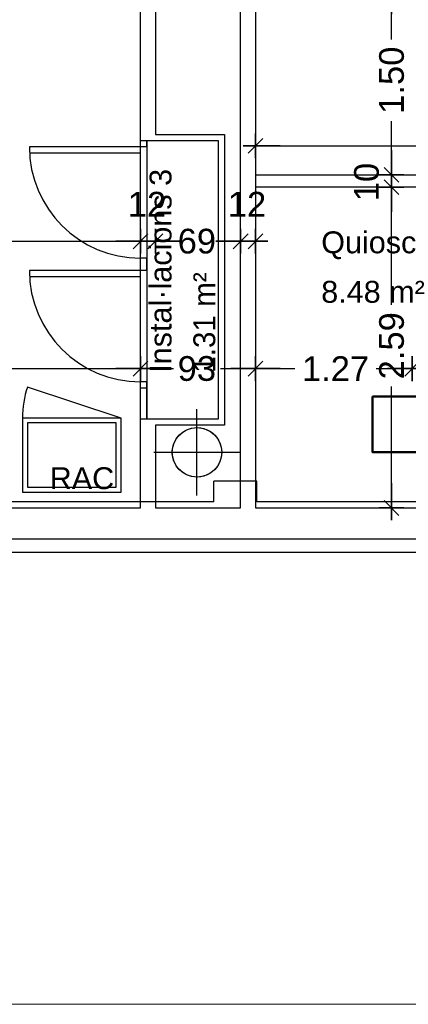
# Model space of a CAD drawing. Header units: metres. Extents: x -1 to 438, y -6 to 57.
# Tile 18 of 31: x 409.3 to 412.44, y 9.19 to 17.15. Entities that reach past the tile are written whole.
import ezdxf

# ---------------------------------------------------------------- set-up
doc = ezdxf.new("R2010")
doc.units = ezdxf.units.M
doc.header["$PDMODE"] = 65
doc.linetypes.add('CONTINUA', pattern=[0])
for name, color, linetype, lineweight in [('PB COTES', 7, 'CONTINUA', 25), ('PB ESCALES 2D', 7, 'CONTINUA', 25), ('PB LOCALS', 7, 'CONTINUA', 25), ('PB MOBLES', 7, 'CONTINUA', 25), ('PB MURS++', 7, 'CONTINUA', 25), ('PB TEXT', 7, 'CONTINUA', 25), ('PSC MURS ACTUAL', 7, 'CONTINUA', 25)]:
    doc.layers.add(name, color=color, linetype=linetype, lineweight=lineweight)
doc.styles.add('ARIAL', font='arial.ttf')
doc.dimstyles.new('DIMSTYLE_4', dxfattribs={"dimtxt": 0.2, "dimasz": 0.2, "dimexe": 0, "dimexo": 1e-06, "dimgap": 0.1, "dimtad": 0, "dimdec": 0, "dimlfac": 100, "dimrnd": 1, "dimzin": 4, "dimdsep": 46, "dimtxsty": 'ARIAL', "dimblk1": 'ALL_ML_STRICH', "dimblk2": 'ALL_ML_STRICH', "dimsah": 1, "dimcen": 0, "dimse1": 1, "dimse2": 1, "dimclrd": 2, "dimclre": 2, "dimclrt": 2, "dimadec": 0, "dimazin": 0, "dimtfac": 1, "dimtdec": 0, "dimtix": 1, "dimtmove": 2, "dimatfit": 3, "dimfxl": 0, "dimtzin": 0, "dimlwd": 0, "dimlwe": 35, "dimarcsym": 0})
doc.dimstyles.new('DIMSTYLE_5', dxfattribs={"dimtxt": 0.2, "dimasz": 0.2, "dimexe": 0, "dimexo": 1e-06, "dimgap": 0.1, "dimtad": 0, "dimrnd": 0.01, "dimzin": 4, "dimdsep": 46, "dimtxsty": 'ARIAL', "dimblk1": 'ALL_ML_STRICH', "dimblk2": 'ALL_ML_STRICH', "dimsah": 1, "dimcen": 0, "dimse1": 1, "dimse2": 1, "dimclrd": 2, "dimclre": 2, "dimclrt": 2, "dimadec": 0, "dimazin": 0, "dimtfac": 1, "dimtdec": 0, "dimtix": 1, "dimtmove": 2, "dimatfit": 3, "dimfxl": 0, "dimtzin": 0, "dimlwd": 0, "dimlwe": 35, "dimarcsym": 0})
doc.dimstyles.new('DIMSTYLE_7', dxfattribs={"dimtxt": 0.2, "dimasz": 0.2, "dimexe": 0, "dimexo": 1e-06, "dimgap": 0.1, "dimtad": 2, "dimdec": 0, "dimlfac": 100, "dimrnd": 1, "dimzin": 4, "dimdsep": 46, "dimtxsty": 'ARIAL', "dimblk1": 'ALL_ML_STRICH', "dimblk2": 'ALL_ML_STRICH', "dimsah": 1, "dimcen": 0, "dimse1": 1, "dimse2": 1, "dimclrd": 2, "dimclre": 2, "dimclrt": 2, "dimadec": 0, "dimazin": 0, "dimtfac": 1, "dimtdec": 0, "dimtix": 1, "dimtmove": 2, "dimatfit": 3, "dimfxl": 0, "dimtvp": 1.2, "dimtzin": 0, "dimlwd": 0, "dimlwe": 35, "dimarcsym": 0})

# ---------------------------------------------------------------- blocks, each defined once
blk = doc.blocks.new('ALL_ML_STRICH')
at = {"color": 0, "linetype": 'ByBlock', "lineweight": -2}
for p, q in [((0, -0.5), (0, 0.5)), ((-1, 0), (0.5, 0)), ((-0.3, -0.3), (0.3, 0.3))]:
    blk.add_line(p, q, dxfattribs=at)
blk = doc.blocks.new('*D37')
at = {"layer": 'DEFPOINTS', "color": 2, "linetype": 'CONTINUA', "lineweight": 35, "transparency": 33554687}
for p in [(412.1553, 15.7957), (411.2849, 13.2008), (412.3084, 13.2008)]:
    blk.add_point(p, dxfattribs=at)
at = {"layer": 'PB COTES', "color": 2, "linetype": 'CONTINUA', "lineweight": -2, "transparency": 33554687}
for p, q in [((412.3084, 14.8425), (412.3084, 15.7957)), ((412.3084, 13.2008), (412.3084, 14.1825))]:
    blk.add_line(p, q, dxfattribs=at)
at = {"layer": 'PB COTES', "color": 2, "linetype": 'CONTINUA', "lineweight": 35, "transparency": 33554687, "xscale": 0.2, "yscale": 0.2, "zscale": 0.2}
for p, rotation in [((412.3084, 15.7957), 90), ((412.3084, 13.2008), 270)]:
    blk.add_blockref('ALL_ML_STRICH', p, dxfattribs=dict(at, rotation=rotation))
at = {"layer": 'PB COTES', "color": 2, "linetype": 'CONTINUA', "lineweight": 35, "transparency": 33554687, "insert": (412.3094, 14.5125), "char_height": 0.2, "width": 0.8, "attachment_point": 5, "rotation": 90, "style": 'ARIAL'}
blk.add_mtext('\\A1;{\\A1;{2.59\\H0.132000;\\S^ ;}}', dxfattribs=at)
blk = doc.blocks.new('*D38')
at = {"layer": 'DEFPOINTS', "color": 2, "linetype": 'CONTINUA', "lineweight": 35, "transparency": 33554687}
for p in [(412.1553, 15.8957), (412.1553, 15.7957), (412.3084, 15.7957)]:
    blk.add_point(p, dxfattribs=at)
at = {"layer": 'PB COTES', "color": 2, "linetype": 'CONTINUA', "lineweight": -2, "transparency": 33554687}
blk.add_line((412.3084, 15.7957), (412.3084, 15.8957), dxfattribs=at)
at = {"layer": 'PB COTES', "color": 2, "linetype": 'CONTINUA', "lineweight": 35, "transparency": 33554687, "xscale": 0.2, "yscale": 0.2, "zscale": 0.2}
for p, rotation in [((412.3084, 15.7957), 270), ((412.3084, 15.8957), 90)]:
    blk.add_blockref('ALL_ML_STRICH', p, dxfattribs=dict(at, rotation=rotation))
at = {"layer": 'PB COTES', "color": 2, "linetype": 'CONTINUA', "lineweight": 35, "transparency": 33554687, "insert": (412.1067, 15.837), "char_height": 0.2, "width": 0.4, "attachment_point": 5, "rotation": 90, "style": 'ARIAL'}
blk.add_mtext('\\A1;{10}', dxfattribs=at)
blk = doc.blocks.new('*D39')
at = {"layer": 'DEFPOINTS', "color": 2, "linetype": 'CONTINUA', "lineweight": 35, "transparency": 33554687}
for p in [(412.3615, 17.3957), (412.1553, 15.8957), (412.3084, 15.8957)]:
    blk.add_point(p, dxfattribs=at)
at = {"layer": 'PB COTES', "color": 2, "linetype": 'CONTINUA', "lineweight": -2, "transparency": 33554687}
for p, q in [((412.3084, 16.9905), (412.3084, 17.3957)), ((412.3084, 15.8957), (412.3084, 16.3305))]:
    blk.add_line(p, q, dxfattribs=at)
at = {"layer": 'PB COTES', "color": 2, "linetype": 'CONTINUA', "lineweight": 35, "transparency": 33554687, "xscale": 0.2, "yscale": 0.2, "zscale": 0.2}
for p, rotation in [((412.3084, 17.3957), 90), ((412.3084, 15.8957), 270)]:
    blk.add_blockref('ALL_ML_STRICH', p, dxfattribs=dict(at, rotation=rotation))
at = {"layer": 'PB COTES', "color": 2, "linetype": 'CONTINUA', "lineweight": 35, "transparency": 33554687, "insert": (412.3094, 16.6605), "char_height": 0.2, "width": 0.8, "attachment_point": 5, "rotation": 90, "style": 'ARIAL'}
blk.add_mtext('\\A1;{\\A1;{1.50\\H0.132000;\\S^ ;}}', dxfattribs=at)
blk = doc.blocks.new('*D52')
at = {"layer": 'DEFPOINTS', "color": 2, "linetype": 'CONTINUA', "lineweight": 35, "transparency": 33554687}
for p in [(411.2064, 16.5508), (417.6664, 16.4116), (411.2064, 16.1298)]:
    blk.add_point(p, dxfattribs=at)
at = {"layer": 'PB COTES', "color": 2, "linetype": 'CONTINUA', "lineweight": -2, "transparency": 33554687}
for p, q in [((411.2064, 16.1298), (414.121, 16.1298)), ((414.781, 16.1298), (417.6664, 16.1298))]:
    blk.add_line(p, q, dxfattribs=at)
at = {"layer": 'PB COTES', "color": 2, "linetype": 'CONTINUA', "lineweight": 35, "transparency": 33554687, "xscale": 0.2, "yscale": 0.2, "zscale": 0.2, "rotation": 180}
blk.add_blockref('ALL_ML_STRICH', (411.2064, 16.1298), dxfattribs=at)
at = {"layer": 'PB COTES', "color": 2, "linetype": 'CONTINUA', "lineweight": 35, "transparency": 33554687, "xscale": 0.2, "yscale": 0.2, "zscale": 0.2}
blk.add_blockref('ALL_ML_STRICH', (417.6664, 16.1298), dxfattribs=at)
at = {"layer": 'PB COTES', "color": 2, "linetype": 'CONTINUA', "lineweight": 35, "transparency": 33554687, "insert": (414.451, 16.1298), "char_height": 0.2, "width": 0.8, "attachment_point": 5, "style": 'ARIAL'}
blk.add_mtext('\\A1;{\\A1;{6.46\\H0.132000;\\S^ ;}}', dxfattribs=at)
blk = doc.blocks.new('*D141')
at = {"layer": 'DEFPOINTS', "color": 2, "linetype": 'CONTINUA', "lineweight": 35, "transparency": 33554687}
for p in [(406.0913, 14.3274), (406.0913, 13.2006), (410.2764, 13.2006)]:
    blk.add_point(p, dxfattribs=at)
at = {"layer": 'PB COTES', "color": 2, "linetype": 'CONTINUA', "lineweight": -2, "transparency": 33554687}
for p, q in [((406.0913, 14.3274), (407.8681, 14.3274)), ((408.5281, 14.3274), (410.2764, 14.3274))]:
    blk.add_line(p, q, dxfattribs=at)
at = {"layer": 'PB COTES', "color": 2, "linetype": 'CONTINUA', "lineweight": 35, "transparency": 33554687, "xscale": 0.2, "yscale": 0.2, "zscale": 0.2, "rotation": 180}
blk.add_blockref('ALL_ML_STRICH', (406.0913, 14.3274), dxfattribs=at)
at = {"layer": 'PB COTES', "color": 2, "linetype": 'CONTINUA', "lineweight": 35, "transparency": 33554687, "xscale": 0.2, "yscale": 0.2, "zscale": 0.2}
blk.add_blockref('ALL_ML_STRICH', (410.2764, 14.3274), dxfattribs=at)
at = {"layer": 'PB COTES', "color": 2, "linetype": 'CONTINUA', "lineweight": 35, "transparency": 33554687, "insert": (408.1981, 14.3274), "char_height": 0.2, "width": 0.8, "attachment_point": 5, "style": 'ARIAL'}
blk.add_mtext('\\A1;{\\A1;{4.19\\H0.132000;\\S^ ;}}', dxfattribs=at)
blk = doc.blocks.new('*D142')
at = {"layer": 'DEFPOINTS', "color": 2, "linetype": 'CONTINUA', "lineweight": 35, "transparency": 33554687}
for p in [(410.2764, 14.3274), (410.2764, 13.2006), (411.2064, 13.2008)]:
    blk.add_point(p, dxfattribs=at)
at = {"layer": 'PB COTES', "color": 2, "linetype": 'CONTINUA', "lineweight": -2, "transparency": 33554687}
for p, q in [((410.2764, 14.3274), (410.5424, 14.3274)), ((410.9224, 14.3274), (411.2064, 14.3274))]:
    blk.add_line(p, q, dxfattribs=at)
at = {"layer": 'PB COTES', "color": 2, "linetype": 'CONTINUA', "lineweight": 35, "transparency": 33554687, "xscale": 0.2, "yscale": 0.2, "zscale": 0.2, "rotation": 180}
blk.add_blockref('ALL_ML_STRICH', (410.2764, 14.3274), dxfattribs=at)
at = {"layer": 'PB COTES', "color": 2, "linetype": 'CONTINUA', "lineweight": 35, "transparency": 33554687, "xscale": 0.2, "yscale": 0.2, "zscale": 0.2}
blk.add_blockref('ALL_ML_STRICH', (411.2064, 14.3274), dxfattribs=at)
at = {"layer": 'PB COTES', "color": 2, "linetype": 'CONTINUA', "lineweight": 35, "transparency": 33554687, "insert": (410.7324, 14.3274), "char_height": 0.2, "width": 0.4, "attachment_point": 5, "style": 'ARIAL'}
blk.add_mtext('\\A1;{93}', dxfattribs=at)
blk = doc.blocks.new('*D143')
at = {"layer": 'DEFPOINTS', "color": 2, "linetype": 'CONTINUA', "lineweight": 35, "transparency": 33554687}
for p in [(412.4749, 14.551), (411.2064, 14.3274), (411.2064, 13.2008)]:
    blk.add_point(p, dxfattribs=at)
at = {"layer": 'PB COTES', "color": 2, "linetype": 'CONTINUA', "lineweight": -2, "transparency": 33554687}
for p, q in [((411.2064, 14.3274), (411.5251, 14.3274)), ((412.1851, 14.3274), (412.4749, 14.3274))]:
    blk.add_line(p, q, dxfattribs=at)
at = {"layer": 'PB COTES', "color": 2, "linetype": 'CONTINUA', "lineweight": 35, "transparency": 33554687, "xscale": 0.2, "yscale": 0.2, "zscale": 0.2, "rotation": 180}
blk.add_blockref('ALL_ML_STRICH', (411.2064, 14.3274), dxfattribs=at)
at = {"layer": 'PB COTES', "color": 2, "linetype": 'CONTINUA', "lineweight": 35, "transparency": 33554687, "xscale": 0.2, "yscale": 0.2, "zscale": 0.2}
blk.add_blockref('ALL_ML_STRICH', (412.4749, 14.3274), dxfattribs=at)
at = {"layer": 'PB COTES', "color": 2, "linetype": 'CONTINUA', "lineweight": 35, "transparency": 33554687, "insert": (411.8551, 14.3274), "char_height": 0.2, "width": 0.8, "attachment_point": 5, "style": 'ARIAL'}
blk.add_mtext('\\A1;{\\A1;{1.27\\H0.132000;\\S^ ;}}', dxfattribs=at)
blk = doc.blocks.new('*D144')
at = {"layer": 'DEFPOINTS', "color": 2, "linetype": 'CONTINUA', "lineweight": 35, "transparency": 33554687}
for p in [(413.475, 14.5976), (412.4749, 14.551), (412.4749, 14.3274)]:
    blk.add_point(p, dxfattribs=at)
at = {"layer": 'PB COTES', "color": 2, "linetype": 'CONTINUA', "lineweight": -2, "transparency": 33554687}
for p, q in [((412.4749, 14.3274), (412.6597, 14.3274)), ((413.3197, 14.3274), (413.475, 14.3274))]:
    blk.add_line(p, q, dxfattribs=at)
at = {"layer": 'PB COTES', "color": 2, "linetype": 'CONTINUA', "lineweight": 35, "transparency": 33554687, "xscale": 0.2, "yscale": 0.2, "zscale": 0.2, "rotation": 180}
blk.add_blockref('ALL_ML_STRICH', (412.4749, 14.3274), dxfattribs=at)
at = {"layer": 'PB COTES', "color": 2, "linetype": 'CONTINUA', "lineweight": 35, "transparency": 33554687, "xscale": 0.2, "yscale": 0.2, "zscale": 0.2}
blk.add_blockref('ALL_ML_STRICH', (413.475, 14.3274), dxfattribs=at)
at = {"layer": 'PB COTES', "color": 2, "linetype": 'CONTINUA', "lineweight": 35, "transparency": 33554687, "insert": (412.9897, 14.3274), "char_height": 0.2, "width": 0.8, "attachment_point": 5, "style": 'ARIAL'}
blk.add_mtext('\\A1;{\\A1;{1.00\\H0.132000;\\S^ ;}}', dxfattribs=at)
blk = doc.blocks.new('*D171')
at = {"layer": 'DEFPOINTS', "color": 2, "linetype": 'CONTINUA', "lineweight": 35, "transparency": 33554687}
for p in [(410.2764, 16.6826), (406.1513, 15.3577), (406.1513, 13.5717)]:
    blk.add_point(p, dxfattribs=at)
at = {"layer": 'PB COTES', "color": 2, "linetype": 'CONTINUA', "lineweight": -2, "transparency": 33554687}
for p, q in [((406.1513, 15.3577), (407.8983, 15.3577)), ((408.5583, 15.3577), (410.2764, 15.3577))]:
    blk.add_line(p, q, dxfattribs=at)
at = {"layer": 'PB COTES', "color": 2, "linetype": 'CONTINUA', "lineweight": 35, "transparency": 33554687, "xscale": 0.2, "yscale": 0.2, "zscale": 0.2, "rotation": 180}
blk.add_blockref('ALL_ML_STRICH', (406.1513, 15.3577), dxfattribs=at)
at = {"layer": 'PB COTES', "color": 2, "linetype": 'CONTINUA', "lineweight": 35, "transparency": 33554687, "xscale": 0.2, "yscale": 0.2, "zscale": 0.2}
blk.add_blockref('ALL_ML_STRICH', (410.2764, 15.3577), dxfattribs=at)
at = {"layer": 'PB COTES', "color": 2, "linetype": 'CONTINUA', "lineweight": 35, "transparency": 33554687, "insert": (408.2283, 15.3577), "char_height": 0.2, "width": 0.8, "attachment_point": 5, "style": 'ARIAL'}
blk.add_mtext('\\A1;{\\A1;{4.13\\H0.132000;\\S^ ;}}', dxfattribs=at)
blk = doc.blocks.new('*D172')
at = {"layer": 'DEFPOINTS', "color": 2, "linetype": 'CONTINUA', "lineweight": 35, "transparency": 33554687}
for p in [(410.2764, 16.6826), (410.3964, 16.6867), (410.2764, 15.3577)]:
    blk.add_point(p, dxfattribs=at)
at = {"layer": 'PB COTES', "color": 2, "linetype": 'CONTINUA', "lineweight": -2, "transparency": 33554687}
blk.add_line((410.2764, 15.3577), (410.3964, 15.3577), dxfattribs=at)
at = {"layer": 'PB COTES', "color": 2, "linetype": 'CONTINUA', "lineweight": 35, "transparency": 33554687, "xscale": 0.2, "yscale": 0.2, "zscale": 0.2, "rotation": 180}
blk.add_blockref('ALL_ML_STRICH', (410.2764, 15.3577), dxfattribs=at)
at = {"layer": 'PB COTES', "color": 2, "linetype": 'CONTINUA', "lineweight": 35, "transparency": 33554687, "xscale": 0.2, "yscale": 0.2, "zscale": 0.2}
blk.add_blockref('ALL_ML_STRICH', (410.3964, 15.3577), dxfattribs=at)
at = {"layer": 'PB COTES', "color": 2, "linetype": 'CONTINUA', "lineweight": 35, "transparency": 33554687, "insert": (410.3284, 15.6577), "char_height": 0.2, "width": 0.4, "attachment_point": 5, "style": 'ARIAL'}
blk.add_mtext('\\A1;{12}', dxfattribs=at)
blk = doc.blocks.new('*D173')
at = {"layer": 'DEFPOINTS', "color": 2, "linetype": 'CONTINUA', "lineweight": 35, "transparency": 33554687}
for p in [(410.3964, 16.6867), (411.0864, 16.2899), (410.3964, 15.3577)]:
    blk.add_point(p, dxfattribs=at)
at = {"layer": 'PB COTES', "color": 2, "linetype": 'CONTINUA', "lineweight": -2, "transparency": 33554687}
for p, q in [((410.3964, 15.3577), (410.5422, 15.3577)), ((410.9222, 15.3577), (411.0864, 15.3577))]:
    blk.add_line(p, q, dxfattribs=at)
at = {"layer": 'PB COTES', "color": 2, "linetype": 'CONTINUA', "lineweight": 35, "transparency": 33554687, "xscale": 0.2, "yscale": 0.2, "zscale": 0.2, "rotation": 180}
blk.add_blockref('ALL_ML_STRICH', (410.3964, 15.3577), dxfattribs=at)
at = {"layer": 'PB COTES', "color": 2, "linetype": 'CONTINUA', "lineweight": 35, "transparency": 33554687, "xscale": 0.2, "yscale": 0.2, "zscale": 0.2}
blk.add_blockref('ALL_ML_STRICH', (411.0864, 15.3577), dxfattribs=at)
at = {"layer": 'PB COTES', "color": 2, "linetype": 'CONTINUA', "lineweight": 35, "transparency": 33554687, "insert": (410.7322, 15.3577), "char_height": 0.2, "width": 0.4, "attachment_point": 5, "style": 'ARIAL'}
blk.add_mtext('\\A1;{69}', dxfattribs=at)
blk = doc.blocks.new('*D174')
at = {"layer": 'DEFPOINTS', "color": 2, "linetype": 'CONTINUA', "lineweight": 35, "transparency": 33554687}
for p in [(411.2064, 16.5594), (411.0864, 16.2899), (411.0864, 15.3577)]:
    blk.add_point(p, dxfattribs=at)
at = {"layer": 'PB COTES', "color": 2, "linetype": 'CONTINUA', "lineweight": -2, "transparency": 33554687}
blk.add_line((411.0864, 15.3577), (411.2064, 15.3577), dxfattribs=at)
at = {"layer": 'PB COTES', "color": 2, "linetype": 'CONTINUA', "lineweight": 35, "transparency": 33554687, "xscale": 0.2, "yscale": 0.2, "zscale": 0.2, "rotation": 180}
blk.add_blockref('ALL_ML_STRICH', (411.0864, 15.3577), dxfattribs=at)
at = {"layer": 'PB COTES', "color": 2, "linetype": 'CONTINUA', "lineweight": 35, "transparency": 33554687, "xscale": 0.2, "yscale": 0.2, "zscale": 0.2}
blk.add_blockref('ALL_ML_STRICH', (411.2064, 15.3577), dxfattribs=at)
at = {"layer": 'PB COTES', "color": 2, "linetype": 'CONTINUA', "lineweight": 35, "transparency": 33554687, "insert": (411.1384, 15.6577), "char_height": 0.2, "width": 0.4, "attachment_point": 5, "style": 'ARIAL'}
blk.add_mtext('\\A1;{12}', dxfattribs=at)

msp = doc.modelspace()

# ---------------------------------------------------------------- linework, layer by layer
at = {"layer": 'PB ESCALES 2D', "color": 7, "linetype": 'CONTINUA', "lineweight": 25, "transparency": 33554687}
msp.add_line((410.12036, 13.92813), (409.36074, 14.17907), dxfattribs=at)
for points in [[(409.32036, 13.32813), (410.12036, 13.32813), (410.12036, 13.92813), (409.32036, 13.92813), (409.32036, 13.32813)], [(409.36036, 13.36813), (410.08036, 13.36813), (410.08036, 13.88813), (409.36036, 13.88813), (409.36036, 13.36813)]]:
    msp.add_lwpolyline(points, close=True, dxfattribs=at)
msp.add_arc((410.12036, 13.92813), 0.8, 161.719143, 180, dxfattribs=at)
at = {"layer": 'PB LOCALS', "color": 7, "linetype": 'CONTINUA', "lineweight": 25, "transparency": 33554687}
for p, q in [((410.39645, 19.98078), (410.39645, 16.22078)), ((411.08645, 13.20078), (411.08645, 19.98078)), ((410.27645, 13.20078), (410.27645, 18.62018)), ((411.20645, 17.39573), (411.20645, 15.89573)), ((410.32645, 16.17078), (410.32645, 13.92078)), ((410.90645, 16.17078), (410.32645, 16.17078)), ((410.39645, 16.22078), (410.95645, 16.22078)), ((410.90645, 13.92078), (410.90645, 16.17078)), ((410.95645, 16.22078), (410.95645, 13.87078)), ((411.20645, 15.89573), (417.66738, 15.89573)), ((411.20645, 15.79573), (411.20645, 13.20061)), ((414.47441, 15.79573), (411.20645, 15.79573)), ((410.32645, 13.92078), (410.90645, 13.92078)), ((410.95645, 13.87078), (410.39645, 13.87078)), ((410.39645, 13.87078), (410.39645, 13.20078)), ((410.56557, 13.75989), (410.5809, 13.78042)), ((410.5809, 13.78042), (410.59873, 13.79883)), ((410.59873, 13.79883), (410.61877, 13.81481)), ((410.61877, 13.81481), (410.64068, 13.8281)), ((410.64068, 13.8281), (410.66412, 13.83847)), ((410.66412, 13.83847), (410.68869, 13.84576)), ((410.68869, 13.84576), (410.71399, 13.84986)), ((410.71399, 13.84986), (410.7396, 13.85068)), ((410.7396, 13.85068), (410.76511, 13.84822)), ((410.76511, 13.84822), (410.7901, 13.84251)), ((410.7901, 13.84251), (410.81415, 13.83366)), ((410.81415, 13.83366), (410.83687, 13.82181)), ((410.83687, 13.82181), (410.85789, 13.80715)), ((410.85789, 13.80715), (410.87686, 13.78992)), ((410.87686, 13.78992), (410.89347, 13.7704)), ((410.53688, 13.68901), (410.54338, 13.7138)), ((410.54338, 13.7138), (410.553, 13.73756)), ((410.553, 13.73756), (410.56557, 13.75989)), ((410.89347, 13.7704), (410.90745, 13.74892)), ((410.90745, 13.74892), (410.91857, 13.72583)), ((410.91857, 13.72583), (410.92665, 13.70151)), ((410.92665, 13.70151), (410.93155, 13.67635)), ((410.5336, 13.66359), (410.53688, 13.68901)), ((410.5336, 13.63797), (410.5336, 13.66359)), ((410.53688, 13.61255), (410.5336, 13.63797)), ((410.93155, 13.6252), (410.92665, 13.60005)), ((410.93155, 13.67635), (410.93319, 13.65078)), ((410.93319, 13.65078), (410.93155, 13.6252)), ((410.54338, 13.58776), (410.53688, 13.61255)), ((410.553, 13.564), (410.54338, 13.58776)), ((410.56557, 13.54167), (410.553, 13.564)), ((410.5809, 13.52113), (410.56557, 13.54167)), ((410.90745, 13.55264), (410.89347, 13.53116)), ((410.91857, 13.57573), (410.90745, 13.55264)), ((410.92665, 13.60005), (410.91857, 13.57573)), ((410.59873, 13.50272), (410.5809, 13.52113)), ((410.61877, 13.48674), (410.59873, 13.50272)), ((410.64068, 13.47346), (410.61877, 13.48674)), ((410.66412, 13.46309), (410.64068, 13.47346)), ((410.68869, 13.45579), (410.66412, 13.46309)), ((410.81415, 13.4679), (410.7901, 13.45905)), ((410.83687, 13.47975), (410.81415, 13.4679)), ((410.85789, 13.49441), (410.83687, 13.47975)), ((410.87686, 13.51164), (410.85789, 13.49441)), ((410.89347, 13.53116), (410.87686, 13.51164)), ((410.71399, 13.4517), (410.68869, 13.45579)), ((410.7396, 13.45088), (410.71399, 13.4517)), ((410.76511, 13.45334), (410.7396, 13.45088)), ((410.7901, 13.45905), (410.76511, 13.45334)), ((406.14645, 13.20078), (410.27645, 13.20078)), ((410.39645, 13.20078), (411.08645, 13.20078)), ((411.20645, 13.20061), (414.47499, 13.20061))]:
    msp.add_line(p, q, dxfattribs=at)
at = {"layer": 'PB MOBLES', "color": 202, "linetype": 'CONTINUA', "lineweight": 50, "transparency": 33554687}
msp.add_lwpolyline([(412.15401, 14.10248), (412.60401, 14.10248), (412.60401, 13.65248), (412.15401, 13.65248), (412.15401, 14.10248)], close=True, dxfattribs=at)
at = {"layer": 'PB MURS++', "color": 7, "linetype": 'CONTINUA', "lineweight": 25, "transparency": 33554687}
for p, q in [((411.20645, 20.10078), (411.20645, 13.20078)), ((411.08645, 13.20078), (411.08645, 19.98078)), ((410.27645, 16.17078), (410.27645, 18.97018)), ((410.39645, 18.97018), (410.39645, 16.22078)), ((410.27645, 16.07078), (410.27645, 16.17078)), ((410.90645, 16.17078), (410.27645, 16.17078)), ((410.32645, 16.12078), (410.32645, 16.17078)), ((410.39645, 16.22078), (410.95645, 16.22078)), ((410.90645, 13.92078), (410.90645, 16.17078)), ((410.95645, 16.22078), (410.95645, 13.87078)), ((410.32645, 16.12078), (409.37645, 16.12078)), ((410.27645, 16.07078), (409.37784, 16.07078)), ((410.32645, 15.22078), (410.27645, 15.22078)), ((410.27645, 15.07078), (410.27645, 15.22078)), ((410.32645, 15.12078), (410.32645, 15.22078)), ((410.32645, 15.12078), (409.37645, 15.12078)), ((410.27645, 15.07078), (409.37784, 15.07078)), ((410.27645, 13.92078), (410.27645, 14.22078)), ((410.32645, 14.22078), (410.27645, 14.22078)), ((410.32645, 13.92078), (410.32645, 14.22078)), ((410.32645, 14.17078), (410.27645, 14.17078)), ((410.73319, 13.30078), (410.73319, 14.00078)), ((410.27645, 13.20078), (410.27645, 13.92078)), ((410.27645, 13.92078), (410.90645, 13.92078)), ((410.95645, 13.87078), (410.39645, 13.87078)), ((410.39645, 13.87078), (410.39645, 13.20078)), ((410.38319, 13.65078), (411.08319, 13.65078)), ((391.69645, 13.20078), (410.27645, 13.20078)), ((410.39645, 13.20078), (411.08645, 13.20078)), ((411.20645, 13.20078), (417.66645, 13.20078)), ((424.28971, 12.83995), (391.14664, 12.83995))]:
    msp.add_line(p, q, dxfattribs=at)
at = {"layer": 'PB MURS++', "transparency": 33554687}
msp.add_line((410.12036, 13.92813), (409.36074, 14.17907), dxfattribs=at)
at = {"layer": 'PB MURS++', "color": 52, "linetype": 'CONTINUA', "lineweight": 13, "transparency": 33554687}
msp.add_lwpolyline([(386.09303, 56.71384), (435.87864, 56.71384), (435.87864, 9.18581), (386.09303, 9.18581), (386.09303, 56.71384)], close=True, dxfattribs=at)
at = {"layer": 'PB MURS++', "transparency": 33554687}
for points in [[(409.32036, 13.32813), (410.12036, 13.32813), (410.12036, 13.92813), (409.32036, 13.92813), (409.32036, 13.32813)], [(409.36036, 13.36813), (410.08036, 13.36813), (410.08036, 13.88813), (409.36036, 13.88813), (409.36036, 13.36813)]]:
    msp.add_lwpolyline(points, close=True, dxfattribs=at)
at = {"layer": 'PB MURS++', "color": 7, "linetype": 'CONTINUA', "lineweight": 25, "transparency": 33554687}
msp.add_circle((410.73319, 13.65078), 0.2, dxfattribs=at)
for centre in [(410.27645, 16.12078), (410.27645, 15.12078)]:
    msp.add_arc(centre, 0.9, 180, 270, dxfattribs=at)
at = {"layer": 'PB MURS++', "transparency": 33554687}
msp.add_arc((410.12036, 13.92813), 0.8, 161.719143, 180, dxfattribs=at)
at = {"layer": 'PSC MURS ACTUAL', "color": 180, "linetype": 'CONTINUA', "transparency": 33554687}
for p, q in [((410.86874, 13.24959), (410.86874, 13.41859)), ((411.21874, 13.41859), (410.86874, 13.41859)), ((411.21874, 13.24959), (411.21874, 13.41859)), ((410.86874, 13.24959), (407.93874, 13.24959)), ((414.15874, 13.24959), (411.21874, 13.24959)), ((424.35444, 12.94959), (399.16355, 12.94959))]:
    msp.add_line(p, q, dxfattribs=at)

# ---------------------------------------------------------------- texts
at = {"layer": 'PB LOCALS', "color": 7, "linetype": 'CONTINUA', "lineweight": 25, "transparency": 33554687, "char_height": 0.1770789, "attachment_point": 7, "rotation": 90, "style": 'ARIAL'}
for s, insert, width in [('\\W1.00;Instal·lacions 3', (410.52941, 14.29372), 1.7474988), ('\\W0.97;1.31 m²', (410.88357, 14.29372), 0.9268868)]:
    msp.add_mtext(s, dxfattribs=dict(at, insert=insert, width=width))
at = {"layer": 'PB LOCALS', "color": 7, "linetype": 'CONTINUA', "lineweight": 25, "transparency": 33554687, "char_height": 0.1770789, "attachment_point": 7, "style": 'ARIAL'}
for s, insert, width in [('\\W1.00;Quiosc Contractació 1', (411.73917, 15.21216), 2.5320044), ('\\W1.00;8.48 m²', (411.73917, 14.858), 0.929645)]:
    msp.add_mtext(s, dxfattribs=dict(at, insert=insert, width=width))
at = {"layer": 'PB TEXT', "color": 7, "linetype": 'CONTINUA', "lineweight": 25, "transparency": 33554687, "insert": (409.54107, 13.35043), "char_height": 0.177079, "width": 0.6139373, "attachment_point": 7, "style": 'ARIAL'}
msp.add_mtext('\\W1.00;RAC', dxfattribs=at)

# ---------------------------------------------------------------- dimensions: what is measured, and where the dimension line sits
at = {"layer": 'PB COTES', "color": 2, "linetype": 'CONTINUA', "lineweight": 35, "transparency": 33554687}
for base, p1, p2, dimstyle, picture, middle in [((412.30837, 17.39573), (412.15534, 15.89573), (412.36153, 17.39573), 'DIMSTYLE_5', '*D39', (412.30943, 16.66052)), ((412.30837, 15.89573), (412.15534, 15.79573), (412.15534, 15.89573), 'DIMSTYLE_7', '*D38', (412.10666, 15.83702)), ((412.30837, 15.79573), (411.28492, 13.20078), (412.15534, 15.79573), 'DIMSTYLE_5', '*D37', (412.30943, 14.5125))]:
    dim = msp.add_linear_dim(base=base, p1=p1, p2=p2, angle=90, dimstyle=dimstyle, override={"dimpost": '<>', "dimclrd": 2, "dimclre": 2, "dimclrt": 2, "dimlwd": 0, "dimlwe": 35}, dxfattribs=at)
    dim.commit()
    dim.dimension.update_dxf_attribs({"geometry": picture, "text_midpoint": middle, "dimtype": 160})
for base, p1, p2, dimstyle, picture, middle in [((410.27645, 15.35765), (406.15127, 13.5717), (410.27645, 16.68257), 'DIMSTYLE_5', '*D171', (408.22831, 15.35765)), ((410.39645, 15.35765), (410.27645, 16.68257), (410.39645, 16.68667), 'DIMSTYLE_7', '*D172', (410.32843, 15.65765)), ((411.08645, 15.35765), (410.39645, 16.68667), (411.08645, 16.28995), 'DIMSTYLE_4', '*D173', (410.7322, 15.35765)), ((411.20645, 15.35765), (411.08645, 16.28995), (411.20645, 16.55939), 'DIMSTYLE_7', '*D174', (411.13843, 15.65765)), ((417.66645, 16.12978), (411.20645, 16.5508), (417.66645, 16.41163), 'DIMSTYLE_5', '*D52', (414.45097, 16.12978)), ((413.47499, 14.32739), (412.47492, 14.55105), (413.47499, 14.59756), 'DIMSTYLE_5', '*D144', (412.98974, 14.32739)), ((412.47492, 14.32739), (411.20645, 13.20078), (412.47492, 14.55105), 'DIMSTYLE_5', '*D143', (411.85513, 14.32739)), ((410.27645, 14.32739), (406.09127, 13.20061), (410.27645, 13.20061), 'DIMSTYLE_5', '*D141', (408.1981, 14.32739)), ((411.20645, 14.32739), (410.27645, 13.20061), (411.20645, 13.20078), 'DIMSTYLE_4', '*D142', (410.7324, 14.32739))]:
    dim = msp.add_linear_dim(base=base, p1=p1, p2=p2, dimstyle=dimstyle, override={"dimpost": '<>', "dimclrd": 2, "dimclre": 2, "dimclrt": 2, "dimlwd": 0, "dimlwe": 35}, dxfattribs=at)
    dim.commit()
    dim.dimension.update_dxf_attribs({"geometry": picture, "text_midpoint": middle, "dimtype": 160})

doc.saveas('drawing.dxf')
